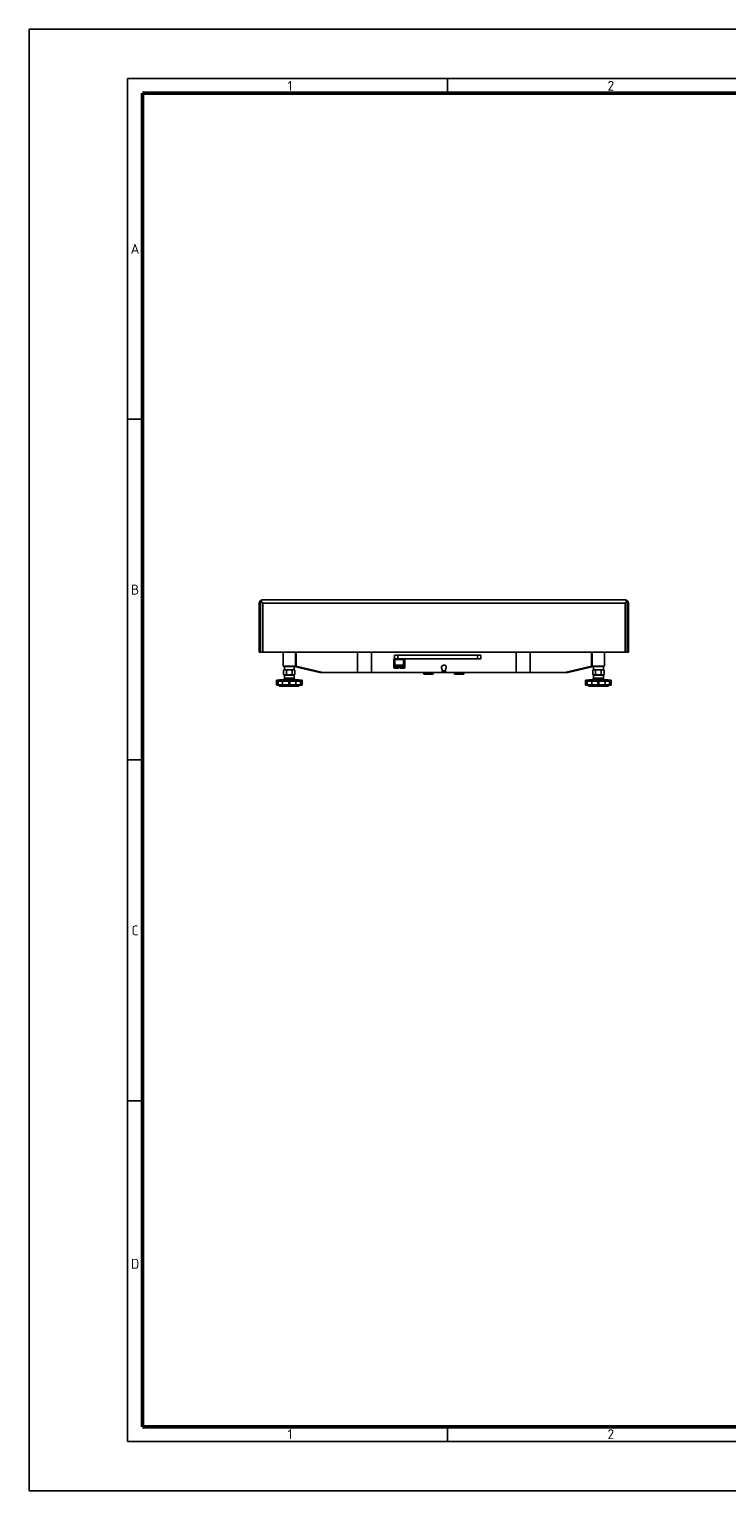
# Model space of a CAD drawing. Header units: millimetres. Extents: x 0 to 3360, y 0 to 2376.
# Tile 1 of 8: x 0 to 1134, y 0 to 2376. Entities that reach past the tile are written whole.
import ezdxf

# ---------------------------------------------------------------- set-up
doc = ezdxf.new("R2010")
doc.units = ezdxf.units.MM
doc.header["$LTSCALE"] = 8
doc.layers.add('3_ALL_AXES', color=7, linetype='Continuous')
doc.layers.add('AXES', color=7, linetype='Continuous')
doc.layers.add('AM_BOR', color=7, linetype='Continuous', lineweight=50)
doc.styles.add('Note', font='isocpeur.ttf')

# ---------------------------------------------------------------- blocks, each defined once
blk = doc.blocks.new('MT_ISO_A3')
at = {"layer": 'AM_BOR', "lineweight": 25}
for p, q in [((20, 287), (410, 287)), ((20, 10), (20, 287)), ((85, 287), (85, 284)), ((20, 217.75), (23, 217.75)), ((20, 148.5), (23, 148.5)), ((20, 79.25), (23, 79.25)), ((85, 13), (85, 10)), ((410, 10), (20, 10))]:
    blk.add_line(p, q, dxfattribs=at)
at = {"layer": 'AM_BOR', "lineweight": 50}
for p, q in [((23, 284), (407, 284)), ((23, 13), (23, 284)), ((407, 13), (23, 13))]:
    blk.add_line(p, q, dxfattribs=at)
at = {"layer": 'Defpoints', "lineweight": 25}
for p, q in [((0, 0), (0, 297)), ((0, 297), (420, 297)), ((420, 0), (0, 0))]:
    blk.add_line(p, q, dxfattribs=at)
at = {"layer": 'AM_BOR', "lineweight": 25, "char_height": 2, "style": 'Note'}
for s, insert, attachment_point in [('\\fISOCPEUR|b0|i0;\\H2.0000;1', (52.5, 285.5), 4), ('\\fISOCPEUR|b0|i0;\\H2.0000;2', (117.5, 285.5), 4), ('\\fISOCPEUR|b0|i0;\\H2.0000;A', (21.5, 252.37), 5), ('\\fISOCPEUR|b0|i0;\\H2.0000;B', (21.5, 183.12), 5), ('\\fISOCPEUR|b0|i0;\\H2.0000;C', (21.5, 113.87), 5), ('\\fISOCPEUR|b0|i0;\\H2.0000;D', (21.5, 46.12), 5), ('\\fISOCPEUR|b0|i0;\\H2.0000;1', (52.5, 11.5), 4), ('\\fISOCPEUR|b0|i0;\\H2.0000;2', (117.5, 11.5), 4)]:
    blk.add_mtext(s, dxfattribs=dict(at, insert=insert, attachment_point=attachment_point))

msp = doc.modelspace()

# ---------------------------------------------------------------- linework, layer by layer
at = {"color": 7, "linetype": 'Continuous'}
for p, q in [((374, 1363.2), (374, 1443.2)), ((969, 1448.2), (379, 1448.2)), ((974, 1443.2), (974, 1363.2)), ((376, 1363.2), (374, 1363.2)), ((379.5, 1363.2), (376, 1363.2)), ((379.5, 1363.2), (968.6, 1363.2)), ((412.8, 1340.3), (412.8, 1363.2)), ((432.8, 1340.3), (432.8, 1363.2)), ((434, 1340.3), (434, 1363.2)), ((594, 1358.3), (594, 1352.3)), ((594, 1358.3), (599, 1358.3)), ((599, 1358.3), (729, 1358.3)), ((729, 1358.3), (734, 1358.3)), ((734, 1358.3), (734, 1352.3)), ((914.1, 1340.3), (914.1, 1363.2)), ((915.3, 1340.3), (915.3, 1363.2)), ((935.3, 1340.3), (935.3, 1363.2)), ((972, 1363.2), (968.6, 1363.2)), ((974, 1363.2), (972, 1363.2)), ((412.8, 1340.3), (414.1, 1340.3)), ((413.6, 1327.1), (413.6, 1333.9)), ((414.1, 1340.3), (415.3, 1340.3)), ((415.3, 1340.3), (414.8, 1339.8)), ((414.8, 1334.6), (414.8, 1339.8)), ((414.8, 1339.8), (430.8, 1339.8)), ((415.3, 1340.3), (417.3, 1340.3)), ((417.3, 1340.3), (417.8, 1340.3)), ((417.8, 1340.3), (418.5, 1340.3)), ((418.2, 1327.1), (418.2, 1333.9)), ((418.5, 1340.3), (427.1, 1340.3)), ((427.1, 1340.3), (427.8, 1340.3)), ((427.4, 1327.1), (427.4, 1333.9)), ((427.8, 1340.3), (428.3, 1340.3)), ((428.3, 1340.3), (430.3, 1340.3)), ((430.3, 1340.3), (430.8, 1339.8)), ((430.3, 1340.3), (432.8, 1340.3)), ((430.8, 1339.9), (430.7, 1339.9)), ((472.3, 1330.3), (430.8, 1339.9)), ((430.8, 1334.6), (430.8, 1339.8)), ((432, 1327.1), (432, 1333.9)), ((434, 1340.3), (432.8, 1340.3)), ((434, 1340.3), (477.3, 1330.3)), ((593, 1342.3), (592.5, 1342.8)), ((594.5, 1342.8), (592.5, 1342.8)), ((605.6, 1352.3), (610.5, 1352.3)), ((610.5, 1342.8), (608.5, 1342.8)), ((610, 1342.3), (610.5, 1342.8)), ((610.5, 1352.3), (729, 1352.3)), ((671.4, 1331.3), (671.4, 1335.3)), ((671.4, 1332.8), (676.6, 1332.8)), ((676.6, 1331.3), (676.6, 1335.3)), ((734, 1352.3), (729, 1352.3)), ((870.8, 1330.3), (914.1, 1340.3)), ((917.3, 1339.9), (875.8, 1330.3)), ((915.3, 1340.3), (914.1, 1340.3)), ((915.3, 1340.3), (917.8, 1340.3)), ((916, 1327.1), (916, 1333.9)), ((917.8, 1340.3), (917.3, 1339.8)), ((917.4, 1339.9), (917.3, 1339.9)), ((917.3, 1334.6), (917.3, 1339.8)), ((917.3, 1339.8), (933.3, 1339.8)), ((917.8, 1340.3), (919.8, 1340.3)), ((919.8, 1340.3), (920.3, 1340.3)), ((920.3, 1340.3), (921, 1340.3)), ((920.7, 1327.1), (920.7, 1333.9)), ((921, 1340.3), (929.6, 1340.3)), ((929.6, 1340.3), (930.3, 1340.3)), ((929.9, 1327.1), (929.9, 1333.9)), ((930.3, 1340.3), (930.8, 1340.3)), ((930.8, 1340.3), (932.8, 1340.3)), ((932.8, 1340.3), (933.3, 1339.8)), ((932.8, 1340.3), (933.9, 1340.3)), ((933.3, 1334.6), (933.3, 1339.8)), ((933.9, 1340.3), (935.3, 1340.3)), ((934.5, 1327.1), (934.5, 1333.9)), ((403.6, 1309.6), (404.7, 1309.6)), ((404.7, 1317.6), (404.1, 1317.6)), ((407.1, 1308.3), (405.8, 1309.6)), ((406.5, 1317.6), (406.3, 1317.6)), ((406.3, 1309.6), (412, 1309.6)), ((407.2, 1318.3), (406.5, 1317.6)), ((412, 1317.6), (406.5, 1317.6)), ((438.5, 1308.3), (407.1, 1308.3)), ((407.2, 1318.3), (414.5, 1318.3)), ((413.6, 1327.1), (415.3, 1326.1)), ((422, 1317.6), (413.6, 1317.6)), ((413.6, 1309.6), (422, 1309.6)), ((414.5, 1320.3), (414.5, 1318.3)), ((414.5, 1318.3), (431, 1318.3)), ((414.8, 1326.1), (415.3, 1326.1)), ((414.8, 1320.8), (414.8, 1326.1)), ((415.3, 1320.3), (414.8, 1320.8)), ((430.8, 1320.8), (414.8, 1320.8)), ((415.3, 1326.1), (430.3, 1326.1)), ((432, 1317.6), (423.6, 1317.6)), ((423.6, 1309.6), (432, 1309.6)), ((432, 1327.1), (430.3, 1326.1)), ((430.3, 1326.1), (430.8, 1326.1)), ((430.3, 1320.3), (430.8, 1320.8)), ((430.8, 1320.8), (430.8, 1326.1)), ((431, 1320.3), (431, 1318.3)), ((431, 1318.3), (438.3, 1318.3)), ((439, 1317.6), (433.6, 1317.6)), ((433.6, 1309.6), (439.3, 1309.6)), ((438.3, 1318.3), (439, 1317.6)), ((438.5, 1308.3), (439.8, 1309.6)), ((439.3, 1317.6), (439, 1317.6)), ((441.5, 1317.6), (440.9, 1317.6)), ((440.9, 1309.6), (442, 1309.6)), ((477.3, 1330.3), (472.3, 1330.3)), ((477.3, 1330.3), (533.8, 1330.3)), ((556.3, 1330.3), (533.8, 1330.3)), ((556.3, 1330.3), (670.4, 1330.3)), ((641.5, 1330.3), (641.5, 1327.5)), ((645.3, 1327.5), (641.5, 1327.5)), ((645.3, 1330.3), (645.3, 1327.5)), ((652.8, 1327.5), (645.3, 1327.5)), ((652.8, 1330.3), (652.8, 1327.5)), ((656.5, 1327.5), (652.8, 1327.5)), ((656.5, 1330.3), (656.5, 1327.5)), ((670.4, 1330.3), (677.6, 1330.3)), ((677.6, 1330.3), (791.8, 1330.3)), ((691.5, 1330.3), (691.5, 1327.5)), ((695.3, 1327.5), (691.5, 1327.5)), ((695.3, 1330.3), (695.3, 1327.5)), ((702.8, 1327.5), (695.3, 1327.5)), ((702.8, 1330.3), (702.8, 1327.5)), ((706.5, 1327.5), (702.8, 1327.5)), ((706.5, 1330.3), (706.5, 1327.5)), ((814.3, 1330.3), (791.8, 1330.3)), ((814.3, 1330.3), (870.8, 1330.3)), ((875.8, 1330.3), (870.8, 1330.3)), ((906.1, 1309.6), (907.2, 1309.6)), ((907.2, 1317.6), (906.6, 1317.6)), ((909.6, 1308.3), (908.3, 1309.6)), ((909, 1317.6), (908.8, 1317.6)), ((908.8, 1309.6), (914.5, 1309.6)), ((909.7, 1318.3), (909, 1317.6)), ((914.5, 1317.6), (909, 1317.6)), ((941, 1308.3), (909.6, 1308.3)), ((909.7, 1318.3), (917, 1318.3)), ((916, 1327.1), (917.8, 1326.1)), ((924.5, 1317.6), (916.1, 1317.6)), ((916.1, 1309.6), (924.5, 1309.6)), ((917, 1320.3), (917, 1318.3)), ((917, 1318.3), (933.5, 1318.3)), ((917.3, 1326.1), (917.8, 1326.1)), ((917.3, 1320.8), (917.3, 1326.1)), ((917.8, 1320.3), (917.3, 1320.8)), ((933.3, 1320.8), (917.3, 1320.8)), ((917.8, 1326.1), (932.7, 1326.1)), ((934.5, 1317.6), (926.1, 1317.6)), ((926.1, 1309.6), (934.5, 1309.6)), ((934.5, 1327.1), (932.7, 1326.1)), ((932.7, 1326.1), (933.3, 1326.1)), ((932.8, 1320.3), (933.3, 1320.8)), ((933.3, 1320.8), (933.3, 1326.1)), ((933.5, 1320.3), (933.5, 1318.3)), ((933.5, 1318.3), (940.8, 1318.3)), ((941.5, 1317.6), (936.1, 1317.6)), ((936.1, 1309.6), (941.8, 1309.6)), ((940.8, 1318.3), (941.5, 1317.6)), ((941, 1308.3), (942.3, 1309.6)), ((941.8, 1317.6), (941.5, 1317.6)), ((944, 1317.6), (943.4, 1317.6)), ((943.4, 1309.6), (944.5, 1309.6))]:
    msp.add_line(p, q, dxfattribs=at)
at = {"color": 3, "linetype": 'Continuous'}
for p, q in [((376, 1363.2), (376, 1443.2)), ((376, 1363.2), (376, 1443.2)), ((972, 1363.2), (972, 1443.2)), ((972, 1363.2), (972, 1443.2)), ((414.5, 1320.3), (415.3, 1320.3)), ((415.3, 1320.3), (417.2, 1320.3)), ((417.2, 1320.3), (417.3, 1320.3)), ((417.3, 1320.3), (417.8, 1320.3)), ((417.8, 1320.3), (422.8, 1320.3)), ((422.8, 1320.3), (427.8, 1320.3)), ((427.8, 1320.3), (428.3, 1320.3)), ((428.3, 1320.3), (428.4, 1320.3)), ((428.4, 1320.3), (430.3, 1320.3)), ((430.3, 1320.3), (431, 1320.3)), ((917, 1320.3), (917.8, 1320.3)), ((917.8, 1320.3), (919.7, 1320.3)), ((919.7, 1320.3), (919.8, 1320.3)), ((919.8, 1320.3), (920.3, 1320.3)), ((920.3, 1320.3), (925.3, 1320.3)), ((925.3, 1320.3), (930.3, 1320.3)), ((930.3, 1320.3), (930.8, 1320.3)), ((930.8, 1320.3), (930.9, 1320.3)), ((930.9, 1320.3), (932.8, 1320.3)), ((932.8, 1320.3), (933.5, 1320.3))]:
    msp.add_line(p, q, dxfattribs=at)
at = {"color": 9, "linetype": 'Continuous'}
for p, q in [((379.5, 1443.2), (968.6, 1443.2)), ((379.5, 1443.2), (379.5, 1363.2)), ((968.6, 1363.2), (968.6, 1443.2)), ((533.8, 1330.3), (533.8, 1363.2)), ((556.3, 1330.3), (556.3, 1363.2)), ((599, 1358.3), (599, 1352.3)), ((729, 1358.3), (729, 1352.3)), ((791.8, 1330.3), (791.8, 1363.2)), ((814.3, 1330.3), (814.3, 1363.2)), ((404.7, 1316.3), (402.8, 1316.3)), ((402.8, 1310.4), (404.7, 1310.4)), ((412, 1316.3), (406.3, 1316.3)), ((406.3, 1310.4), (412, 1310.4)), ((422, 1316.3), (413.6, 1316.3)), ((413.6, 1310.4), (422, 1310.4)), ((432, 1316.3), (423.6, 1316.3)), ((423.6, 1310.4), (432, 1310.4)), ((439.3, 1316.3), (433.6, 1316.3)), ((433.6, 1310.4), (439.3, 1310.4)), ((442.8, 1316.3), (440.9, 1316.3)), ((440.9, 1310.4), (442.8, 1310.4)), ((907.2, 1316.3), (905.3, 1316.3)), ((905.3, 1310.4), (907.2, 1310.4)), ((914.5, 1316.3), (908.8, 1316.3)), ((908.8, 1310.4), (914.5, 1310.4)), ((924.5, 1316.3), (916.1, 1316.3)), ((916.1, 1310.4), (924.5, 1310.4)), ((934.5, 1316.3), (926.1, 1316.3)), ((926.1, 1310.4), (934.5, 1310.4)), ((941.8, 1316.3), (936.1, 1316.3)), ((936.1, 1310.4), (941.8, 1310.4)), ((945.3, 1316.3), (943.4, 1316.3)), ((943.4, 1310.4), (945.3, 1310.4))]:
    msp.add_line(p, q, dxfattribs=at)
at = {"color": 7, "linetype": 'Continuous'}
for centre, radius, start, end in [((379, 1443.2), 5, 147.4635, 180), ((379, 1443.2), 5, 129.7079, 147.4635), ((379, 1443.2), 5, 109.1545, 129.7079), ((360.9, 1450.4), 16.8, 342.4668, 344.4057), ((379, 1443.2), 5, 90, 109.1545), ((675.1, 1708.2), 396.9, 221.5933, 221.8723), ((673, 1708.2), 396.9, 318.1277, 318.4067), ((969, 1443.2), 5, 70.8455, 90), ((969, 1443.2), 5, 50.2921, 70.8455), ((987.1, 1450.4), 16.8, 195.5955, 197.5659), ((969, 1443.2), 5, 32.5365, 50.2921), ((969, 1443.2), 5, 0, 32.5365), ((670.4, 1331.3), 1, 270, 0), ((677.6, 1331.3), 1, 180, 270), ((404.1, 1316.3), 1.3, 90, 110.9288), ((404.1, 1316.3), 1.3, 110.9288, 112.8238), ((441.5, 1316.3), 1.3, 69.0712, 90), ((441.5, 1316.3), 1.3, 67.1762, 69.0712), ((906.6, 1316.3), 1.3, 90, 110.9288), ((906.6, 1316.3), 1.3, 110.9288, 112.8238), ((944, 1316.3), 1.3, 69.0712, 90), ((944, 1316.3), 1.3, 67.1762, 69.0712)]:
    msp.add_arc(centre, radius, start, end, dxfattribs=at)
at = {"color": 3, "linetype": 'Continuous'}
for centre, start, end in [((379, 1443.2), 157.5, 180), ((379, 1443.2), 134.0904, 157.5), ((969, 1443.2), 22.5, 45.7584), ((969, 1443.2), 0, 22.5)]:
    msp.add_arc(centre, 3, start, end, dxfattribs=at)
at = {"color": 7, "linetype": 'Continuous'}
for points, knots in [([(374.8, 1445.9), (374.9, 1445.4), (375.2, 1444.5), (375.7, 1443.5), (376, 1443.2)], [0, 0, 0, 0, 0.508373, 1, 1, 1, 1]), ([(376, 1443.2), (376.2, 1443.5), (376.6, 1444.2), (376.8, 1445), (377, 1445.4)], [0, 0, 0, 0, 0.471325, 1, 1, 1, 1]), ([(377.1, 1445.9), (377.2, 1446), (377.4, 1446.5), (377.6, 1446.9), (377.8, 1447.2)], [0, 0, 0, 0, 0.273911, 1, 1, 1, 1]), ([(377.1, 1445.9), (377.2, 1445.8), (377.6, 1445.4), (377.9, 1445), (378.2, 1444.7)], [0, 0, 0, 0, 0.24166, 1, 1, 1, 1]), ([(377.8, 1447.2), (377.9, 1447.4), (378.2, 1447.8), (378.7, 1448.2), (379, 1448.2)], [0, 0, 0, 0, 0.32743, 1, 1, 1, 1]), ([(970.3, 1447.2), (970.2, 1447.4), (969.9, 1447.8), (969.4, 1448.2), (969, 1448.2)], [0, 0, 0, 0, 0.32743, 1, 1, 1, 1]), ([(969.9, 1444.7), (970, 1444.8), (970.3, 1445.2), (970.7, 1445.6), (971, 1445.9)], [0, 0, 0, 0, 0.25721, 1, 1, 1, 1]), ([(971, 1445.9), (970.9, 1446), (970.7, 1446.5), (970.5, 1446.9), (970.3, 1447.2)], [0, 0, 0, 0, 0.273911, 1, 1, 1, 1]), ([(971.1, 1445.4), (971.2, 1445), (971.5, 1444.2), (971.8, 1443.5), (972, 1443.2)], [0, 0, 0, 0, 0.528354, 1, 1, 1, 1]), ([(972, 1443.2), (972.4, 1443.5), (972.9, 1444.5), (973.2, 1445.4), (973.3, 1445.9)], [0, 0, 0, 0, 0.49191, 1, 1, 1, 1]), ([(413.6, 1327.1), (413.9, 1326.9), (414.7, 1326.5), (415.9, 1326.3), (417.1, 1326.5), (417.8, 1326.9), (418.2, 1327.1)], [0, 0, 0, 0, 0.257464, 0.5, 0.742536, 1, 1, 1, 1]), ([(418.2, 1327.1), (418.9, 1326.9), (420.5, 1326.5), (422.8, 1326.3), (425.1, 1326.5), (426.7, 1326.9), (427.4, 1327.1)], [0, 0, 0, 0, 0.25005, 0.5, 0.74995, 1, 1, 1, 1]), ([(427.4, 1327.1), (427.8, 1326.9), (428.5, 1326.5), (429.7, 1326.3), (430.9, 1326.5), (431.7, 1326.9), (432, 1327.1)], [0, 0, 0, 0, 0.257464, 0.5, 0.742536, 1, 1, 1, 1]), ([(916, 1327.1), (916.4, 1326.9), (917.1, 1326.5), (918.4, 1326.3), (919.6, 1326.5), (920.3, 1326.9), (920.7, 1327.1)], [0, 0, 0, 0, 0.257464, 0.5, 0.742536, 1, 1, 1, 1]), ([(920.7, 1327.1), (921.4, 1326.9), (922.9, 1326.5), (925.3, 1326.3), (927.6, 1326.5), (929.2, 1326.9), (929.9, 1327.1)], [0, 0, 0, 0, 0.25005, 0.5, 0.74995, 1, 1, 1, 1]), ([(929.9, 1327.1), (930.3, 1326.9), (931, 1326.5), (932.2, 1326.3), (933.4, 1326.5), (934.2, 1326.9), (934.5, 1327.1)], [0, 0, 0, 0, 0.257464, 0.5, 0.742536, 1, 1, 1, 1])]:
    msp.add_open_spline(points, degree=3, knots=knots, dxfattribs=at)
at = {"layer": '3_ALL_AXES', "color": 7, "linetype": 'Continuous'}
for p, q in [((593, 1340), (592.5, 1340)), ((592.5, 1340), (592.5, 1337.8)), ((593, 1337.5), (592.5, 1337.8)), ((593.4, 1340.3), (593, 1340)), ((593.5, 1340), (593, 1340)), ((593, 1337.5), (593.5, 1337.5)), ((594.5, 1340), (593.5, 1340)), ((593.5, 1337.5), (596.5, 1337.5)), ((596.5, 1340), (594.5, 1340)), ((594.5, 1340), (594.5, 1337.8)), ((598.6, 1340), (596.5, 1340)), ((596.5, 1337.5), (599.6, 1337.5)), ((599.6, 1340), (598.6, 1340)), ((598.6, 1340), (598.6, 1337.8)), ((600, 1340), (599.6, 1340)), ((599.6, 1337.5), (600, 1337.5)), ((599.7, 1340.3), (600, 1340)), ((600.6, 1340), (600, 1340)), ((600, 1337.5), (600.6, 1337.8)), ((600.6, 1340), (600.6, 1337.8)), ((603, 1340), (602.5, 1340)), ((602.5, 1340), (602.5, 1337.8)), ((603, 1337.5), (602.5, 1337.8)), ((603.4, 1340.3), (603, 1340)), ((603.5, 1340), (603, 1340)), ((603, 1337.5), (603.5, 1337.5)), ((604.5, 1340), (603.5, 1340)), ((603.5, 1337.5), (606.5, 1337.5)), ((606.5, 1340), (604.5, 1340)), ((604.5, 1340), (604.5, 1337.8)), ((608.6, 1340), (606.5, 1340)), ((606.5, 1337.5), (609.6, 1337.5)), ((609.6, 1340), (608.6, 1340)), ((608.6, 1340), (608.6, 1337.8)), ((610, 1340), (609.6, 1340)), ((609.6, 1337.5), (610, 1337.5)), ((609.7, 1340.3), (610, 1340)), ((610.6, 1340), (610, 1340)), ((610, 1337.5), (610.6, 1337.8)), ((610.6, 1340), (610.6, 1337.8))]:
    msp.add_line(p, q, dxfattribs=at)
for points, knots in [([(592.5, 1337.8), (592.6, 1337.8), (592.7, 1337.7), (593, 1337.6), (593.3, 1337.5), (593.4, 1337.5), (593.5, 1337.5)], [0, 0, 0, 0, 0.261643, 0.514497, 0.759594, 1, 1, 1, 1]), ([(593.5, 1337.5), (593.6, 1337.5), (593.8, 1337.5), (594, 1337.6), (594.3, 1337.7), (594.4, 1337.8), (594.5, 1337.8)], [0, 0, 0, 0, 0.240406, 0.485504, 0.738358, 1, 1, 1, 1]), ([(594.5, 1337.8), (594.8, 1337.7), (595.3, 1337.6), (596, 1337.5), (596.4, 1337.5), (596.5, 1337.5)], [0, 0, 0, 0, 0.499901, 0.749952, 1, 1, 1, 1]), ([(596.5, 1337.5), (596.7, 1337.5), (597.1, 1337.5), (597.7, 1337.6), (598.2, 1337.7), (598.6, 1337.8)], [0, 0, 0, 0, 0.250048, 0.500099, 1, 1, 1, 1]), ([(598.6, 1337.8), (598.6, 1337.8), (598.8, 1337.7), (599.1, 1337.6), (599.3, 1337.5), (599.5, 1337.5), (599.6, 1337.5)], [0, 0, 0, 0, 0.261643, 0.514497, 0.759595, 1, 1, 1, 1]), ([(599.6, 1337.5), (599.7, 1337.5), (599.8, 1337.5), (600.1, 1337.6), (600.3, 1337.7), (600.5, 1337.8), (600.6, 1337.8)], [0, 0, 0, 0, 0.240405, 0.485503, 0.738357, 1, 1, 1, 1]), ([(602.5, 1337.8), (602.6, 1337.8), (602.7, 1337.7), (603, 1337.6), (603.3, 1337.5), (603.4, 1337.5), (603.5, 1337.5)], [0, 0, 0, 0, 0.261643, 0.514497, 0.759594, 1, 1, 1, 1]), ([(603.5, 1337.5), (603.6, 1337.5), (603.8, 1337.5), (604, 1337.6), (604.3, 1337.7), (604.4, 1337.8), (604.5, 1337.8)], [0, 0, 0, 0, 0.240406, 0.485504, 0.738358, 1, 1, 1, 1]), ([(604.5, 1337.8), (604.8, 1337.7), (605.3, 1337.6), (606, 1337.5), (606.4, 1337.5), (606.5, 1337.5)], [0, 0, 0, 0, 0.499901, 0.749952, 1, 1, 1, 1]), ([(606.5, 1337.5), (606.7, 1337.5), (607.1, 1337.5), (607.7, 1337.6), (608.2, 1337.7), (608.6, 1337.8)], [0, 0, 0, 0, 0.250048, 0.500099, 1, 1, 1, 1]), ([(608.6, 1337.8), (608.6, 1337.8), (608.8, 1337.7), (609.1, 1337.6), (609.3, 1337.5), (609.5, 1337.5), (609.6, 1337.5)], [0, 0, 0, 0, 0.261643, 0.514497, 0.759595, 1, 1, 1, 1]), ([(609.6, 1337.5), (609.7, 1337.5), (609.8, 1337.5), (610.1, 1337.6), (610.3, 1337.7), (610.5, 1337.8), (610.6, 1337.8)], [0, 0, 0, 0, 0.240405, 0.485503, 0.738357, 1, 1, 1, 1])]:
    msp.add_open_spline(points, degree=3, knots=knots, dxfattribs=at)
at = {"layer": 'AXES', "color": 7, "linetype": 'Continuous'}
for p, q in [((413.6, 1333.9), (414.8, 1334.6)), ((422.8, 1334.6), (429.7, 1334.6)), ((429.7, 1334.6), (430.8, 1334.6)), ((432, 1333.9), (430.8, 1334.6)), ((592.5, 1342.8), (592.5, 1352.3)), ((592.5, 1352.3), (593.9, 1352.3)), ((592.5, 1340.3), (592.5, 1342.3)), ((592.5, 1342.3), (594.5, 1342.3)), ((593.9, 1352.3), (594, 1352.3)), ((594, 1352.3), (594.5, 1352.3)), ((594.5, 1352.3), (594.6, 1352.3)), ((594.5, 1351.2), (596, 1351.2)), ((594.5, 1342.3), (594.5, 1351.2)), ((594.5, 1342.3), (597, 1342.3)), ((594.6, 1352.3), (594.9, 1352.3)), ((594.9, 1352.3), (596.5, 1352.3)), ((596, 1351.2), (597, 1351.2)), ((596.5, 1352.3), (598.2, 1352.3)), ((605.2, 1351.2), (597, 1351.2)), ((597, 1342.3), (600.5, 1342.3)), ((598.2, 1352.3), (598.5, 1352.3)), ((598.5, 1352.3), (598.8, 1352.3)), ((598.8, 1352.3), (599, 1352.3)), ((599, 1352.3), (601.5, 1352.3)), ((600.5, 1342.3), (601.5, 1342.3)), ((604, 1352.3), (601.5, 1352.3)), ((601.5, 1342.3), (602.5, 1342.3)), ((602.5, 1342.3), (608.5, 1342.3)), ((604.3, 1352.3), (604, 1352.3)), ((604.5, 1352.3), (604.3, 1352.3)), ((604.9, 1352.3), (604.5, 1352.3)), ((605.6, 1352.3), (604.9, 1352.3)), ((607.1, 1351.2), (605.2, 1351.2)), ((608.5, 1351.2), (607.1, 1351.2)), ((608.5, 1342.3), (608.5, 1351.2)), ((608.5, 1342.3), (610.5, 1342.3)), ((610.5, 1342.8), (610.5, 1352.3)), ((610.5, 1340.3), (610.5, 1342.3)), ((916, 1333.9), (917.3, 1334.6)), ((925.3, 1334.6), (932.2, 1334.6)), ((932.2, 1334.6), (933.3, 1334.6)), ((934.5, 1333.9), (933.3, 1334.6))]:
    msp.add_line(p, q, dxfattribs=at)
at = {"layer": 'AXES', "color": 3, "linetype": 'Continuous'}
msp.add_line((592.5, 1340.3), (610.5, 1340.3), dxfattribs=at)
at = {"layer": 'AXES', "color": 6, "linetype": 'Continuous'}
for p, q in [((402, 1317.6), (403.6, 1317.6)), ((402, 1317.6), (402, 1309.6)), ((402, 1309.6), (403.6, 1309.6)), ((403.6, 1317.6), (403.6, 1317.5)), ((404.7, 1317.6), (404.8, 1317.6)), ((404.7, 1309.6), (404.7, 1317.6)), ((404.7, 1309.6), (404.8, 1309.6)), ((404.8, 1317.6), (406.3, 1317.6)), ((404.8, 1309.6), (406.3, 1309.6)), ((412, 1317.6), (412.4, 1317.6)), ((412, 1309.6), (412, 1317.6)), ((412, 1309.6), (412.4, 1309.6)), ((412.4, 1317.6), (413.6, 1317.6)), ((412.4, 1309.6), (413.6, 1309.6)), ((422, 1317.6), (422.8, 1317.6)), ((422, 1309.6), (422, 1317.6)), ((422, 1309.6), (422.8, 1309.6)), ((422.8, 1317.6), (423.6, 1317.6)), ((422.8, 1309.6), (423.6, 1309.6)), ((423.6, 1309.6), (423.6, 1317.6)), ((432, 1317.6), (433.2, 1317.6)), ((432, 1309.6), (433.2, 1309.6)), ((433.2, 1317.6), (433.6, 1317.6)), ((433.2, 1309.6), (433.6, 1309.6)), ((433.6, 1309.6), (433.6, 1317.6)), ((439.3, 1317.6), (440.8, 1317.6)), ((439.3, 1309.6), (440.8, 1309.6)), ((440.8, 1317.6), (440.9, 1317.6)), ((440.8, 1309.6), (440.9, 1309.6)), ((440.9, 1309.6), (440.9, 1317.6)), ((442, 1317.6), (443.6, 1317.6)), ((442, 1317.6), (442, 1317.5)), ((442, 1309.6), (443.6, 1309.6)), ((443.6, 1317.6), (443.6, 1309.6)), ((904.5, 1317.6), (906.1, 1317.6)), ((904.5, 1317.6), (904.5, 1309.6)), ((904.5, 1309.6), (906.1, 1309.6)), ((906.1, 1317.6), (906.1, 1317.5)), ((907.2, 1317.6), (907.3, 1317.6)), ((907.2, 1309.6), (907.2, 1317.6)), ((907.2, 1309.6), (907.3, 1309.6)), ((907.3, 1317.6), (908.8, 1317.6)), ((907.3, 1309.6), (908.8, 1309.6)), ((914.5, 1317.6), (914.9, 1317.6)), ((914.5, 1309.6), (914.5, 1317.6)), ((914.5, 1309.6), (914.9, 1309.6)), ((914.9, 1317.6), (916.1, 1317.6)), ((914.9, 1309.6), (916.1, 1309.6)), ((924.5, 1317.6), (925.3, 1317.6)), ((924.5, 1309.6), (924.5, 1317.6)), ((924.5, 1309.6), (925.3, 1309.6)), ((925.3, 1317.6), (926.1, 1317.6)), ((925.3, 1309.6), (926.1, 1309.6)), ((926.1, 1309.6), (926.1, 1317.6)), ((934.5, 1317.6), (935.7, 1317.6)), ((934.5, 1309.6), (935.7, 1309.6)), ((935.7, 1317.6), (936.1, 1317.6)), ((935.7, 1309.6), (936.1, 1309.6)), ((936.1, 1309.6), (936.1, 1317.6)), ((941.8, 1317.6), (943.3, 1317.6)), ((941.8, 1309.6), (943.3, 1309.6)), ((943.3, 1317.6), (943.4, 1317.6)), ((943.3, 1309.6), (943.4, 1309.6)), ((943.4, 1309.6), (943.4, 1317.6)), ((944.5, 1317.6), (946.1, 1317.6)), ((944.5, 1317.6), (944.5, 1317.5)), ((944.5, 1309.6), (946.1, 1309.6)), ((946.1, 1317.6), (946.1, 1309.6))]:
    msp.add_line(p, q, dxfattribs=at)
at = {"layer": 'AXES', "color": 7, "linetype": 'Continuous'}
for start, end in [(149.7679, 229.4584), (310.5416, 149.7679)]:
    msp.add_arc((674, 1338.3), 4, start, end, dxfattribs=at)
for points, knots in [([(413.6, 1333.9), (413.9, 1334.1), (414.7, 1334.4), (415.5, 1334.6), (415.9, 1334.6)], [0, 0, 0, 0, 0.514919, 1, 1, 1, 1]), ([(414.8, 1334.6), (414.8, 1334.6), (415.2, 1334.6), (415.5, 1334.6), (415.9, 1334.6)], [0, 0, 0, 0, 0.063857, 1, 1, 1, 1]), ([(415.9, 1334.6), (416.3, 1334.6), (417.1, 1334.4), (417.8, 1334.1), (418.2, 1333.9)], [0, 0, 0, 0, 0.485082, 1, 1, 1, 1]), ([(415.9, 1334.6), (416.3, 1334.6), (417.3, 1334.6), (419.6, 1334.6), (421.5, 1334.6), (422.8, 1334.6)], [0, 0, 0, 0, 0.183506, 0.42265, 1, 1, 1, 1]), ([(418.2, 1333.9), (418.9, 1334.1), (420.5, 1334.4), (422, 1334.6), (422.8, 1334.6)], [0, 0, 0, 0, 0.500102, 1, 1, 1, 1]), ([(422.8, 1334.6), (423.6, 1334.6), (425.1, 1334.4), (426.7, 1334.1), (427.4, 1333.9)], [0, 0, 0, 0, 0.499898, 1, 1, 1, 1]), ([(427.4, 1333.9), (427.8, 1334.1), (428.5, 1334.4), (429.3, 1334.6), (429.7, 1334.6)], [0, 0, 0, 0, 0.514918, 1, 1, 1, 1]), ([(429.7, 1334.6), (430.1, 1334.6), (430.9, 1334.4), (431.7, 1334.1), (432, 1333.9)], [0, 0, 0, 0, 0.485082, 1, 1, 1, 1]), ([(916, 1333.9), (916.4, 1334.1), (917.1, 1334.4), (918, 1334.6), (918.4, 1334.6)], [0, 0, 0, 0, 0.514919, 1, 1, 1, 1]), ([(917.3, 1334.6), (917.3, 1334.6), (917.7, 1334.6), (918, 1334.6), (918.4, 1334.6)], [0, 0, 0, 0, 0.063857, 1, 1, 1, 1]), ([(918.4, 1334.6), (918.7, 1334.6), (919.6, 1334.4), (920.3, 1334.1), (920.7, 1333.9)], [0, 0, 0, 0, 0.485082, 1, 1, 1, 1]), ([(918.4, 1334.6), (918.8, 1334.6), (919.8, 1334.6), (922.1, 1334.6), (924, 1334.6), (925.3, 1334.6)], [0, 0, 0, 0, 0.183506, 0.42265, 1, 1, 1, 1]), ([(920.7, 1333.9), (921.4, 1334.1), (922.9, 1334.4), (924.5, 1334.6), (925.3, 1334.6)], [0, 0, 0, 0, 0.500102, 1, 1, 1, 1]), ([(925.3, 1334.6), (926.1, 1334.6), (927.6, 1334.4), (929.2, 1334.1), (929.9, 1333.9)], [0, 0, 0, 0, 0.499898, 1, 1, 1, 1]), ([(929.9, 1333.9), (930.3, 1334.1), (931, 1334.4), (931.8, 1334.6), (932.2, 1334.6)], [0, 0, 0, 0, 0.514918, 1, 1, 1, 1]), ([(932.2, 1334.6), (932.6, 1334.6), (933.4, 1334.4), (934.2, 1334.1), (934.5, 1333.9)], [0, 0, 0, 0, 0.485082, 1, 1, 1, 1])]:
    msp.add_open_spline(points, degree=3, knots=knots, dxfattribs=at)

# ---------------------------------------------------------------- block references
at = {"lineweight": 0, "xscale": 8, "yscale": 8, "zscale": 8}
msp.add_blockref('MT_ISO_A3', (0, 0), dxfattribs=at)

doc.saveas('drawing.dxf')
